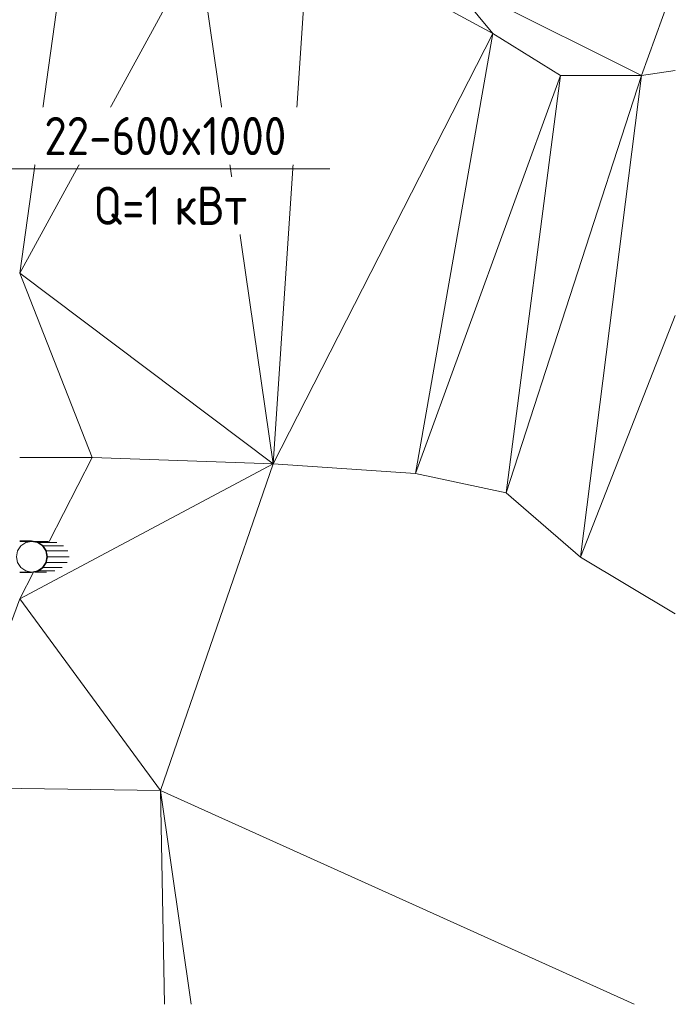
# Model space of a CAD drawing. Header units: millimetres. Extents: x 25873 to 52219, y 4748 to 39565.
# Tile 82 of 133: x 40703 to 42848, y 27312 to 30532. Entities that reach past the tile are written whole.
import ezdxf

# ---------------------------------------------------------------- set-up
doc = ezdxf.new("R2010")
doc.units = ezdxf.units.MM
for name, color, linetype, lineweight in [('L-SITE-____-OTLN', 91, 'Continuous', 20), ('M-EQPM-___-IDEN', 50, 'Continuous', 20), ('Q-SPCQ-____-MCUT', 91, 'Continuous', 9), ('Q-SPCQ-____-OTLN', 91, 'Continuous', 20)]:
    doc.layers.add(name, color=color, linetype=linetype, lineweight=lineweight)
doc.styles.add('GOST Common', font='GOST_Common.ttf', dxfattribs={"width": 0.9, "height": 125})

# ---------------------------------------------------------------- blocks, each defined once
blk = doc.blocks.new('Family - Site-608699-В_Этаж 01_Отопление')
at = {"layer": 'L-SITE-____-OTLN', "color": 9}
for p, q in [((41532.9, 29079.5), (41647.4, 30813.7)), ((42250.5, 30486.6), (41647.4, 30813.7)), ((40703.2, 29702.3), (41287.9, 30771.1)), ((41532.9, 29079.5), (41287.9, 30771.1)), ((40703.2, 29702.3), (40843.9, 30707.2)), ((42250.5, 30486.6), (42102.2, 30666.2)), ((42737, 30349.6), (42102.2, 30666.2)), ((42848, 30653.6), (42737, 30349.6)), ((42250.5, 30486.6), (41532.9, 29079.5)), ((41998.2, 29048.3), (42250.5, 30486.6)), ((42472.7, 30349.4), (42250.5, 30486.6)), ((42848, 30365.6), (42737, 30349.6)), ((42472.7, 30349.4), (41998.2, 29048.3)), ((42737, 30349.6), (42294.3, 28985.1)), ((42294.3, 28985.1), (42472.7, 30349.4)), ((42737, 30349.6), (42472.7, 30349.4)), ((42537.8, 28773.9), (42737, 30349.6)), ((40940.7, 29100), (40703.2, 29702.3)), ((41532.9, 29079.5), (40703.2, 29702.3)), ((42848, 29564.7), (42537.8, 28773.9)), ((40940.7, 29100), (40703.2, 29099.8)), ((40703.2, 28637.6), (41532.9, 29079.5)), ((40799.7, 28825.3), (40940.7, 29100)), ((41532.9, 29079.5), (40940.7, 29100)), ((41164, 28011.1), (41532.9, 29079.5)), ((41998.2, 29048.3), (41532.9, 29079.5)), ((42294.3, 28985.1), (41998.2, 29048.3)), ((42537.8, 28773.9), (42294.3, 28985.1)), ((42848, 28589.5), (42537.8, 28773.9)), ((40703.2, 28637.6), (40748, 28724.8)), ((40476.6, 28021), (40703.2, 28637.6)), ((41164, 28011.1), (40703.2, 28637.6)), ((40476.6, 28021), (41164, 28011.1)), ((41177, 27312.3), (41164, 28011.1)), ((41263.9, 27312.3), (41164, 28011.1)), ((42713.7, 27312.3), (41164, 28011.1))]:
    blk.add_line(p, q, dxfattribs=at)
blk = doc.blocks.new('Прямая форма - V line-613405-В_Этаж 01_Отопление')
at = {"layer": 'Q-SPCQ-____-MCUT', "color": 53}
for p, q in [((-35.4, 35.4), (-46.2, 19.1)), ((-19.1, 46.2), (-35.4, 35.4)), ((0, 50), (-19.1, 46.2)), ((19.1, 46.2), (0, 50)), ((35.4, 35.4), (19.1, 46.2)), ((46.2, 19.1), (35.4, 35.4)), ((-46.2, 19.1), (-50, 0)), ((-50, 0), (-46.2, -19.1)), ((50, 0), (46.2, 19.1)), ((46.2, -19.1), (50, 0)), ((-46.2, -19.1), (-35.4, -35.4)), ((35.4, -35.4), (46.2, -19.1)), ((-35.4, -35.4), (-19.1, -46.2)), ((-19.1, -46.2), (0, -50)), ((0, -50), (19.1, -46.2)), ((19.1, -46.2), (35.4, -35.4))]:
    blk.add_line(p, q, dxfattribs=at)
at = {"layer": 'Q-SPCQ-____-OTLN', "color": 9}
for p, q in [((-52, -0.1), (-52, 39)), ((-50.2, -0.1), (-50.2, 39)), ((50.2, 39), (50.2, -0.1)), ((52, -0.1), (52, 39)), ((-50, -1.1), (-50, 0)), ((50, 0), (50, -1.1)), ((-52, -0.1), (-48, -20)), ((-46.4, -19.3), (-50.2, -0.1)), ((-50, -48.8), (-50, -10.2)), ((-48, -20), (-36.8, -36.9)), ((-35.5, -35.6), (-46.4, -19.3)), ((-46.2, -76.2), (-46.2, -22.8)), ((46.4, -19.3), (35.5, -35.6)), ((36.8, -36.9), (48, -20)), ((46.2, -82), (46.2, -22.8)), ((50.2, -0.1), (46.4, -19.3)), ((48, -20), (52, -0.1)), ((50, -10.2), (50, -55.2)), ((-36.8, -36.9), (-19.9, -48.1)), ((-19.2, -46.5), (-35.5, -35.6)), ((-35.4, -99.8), (-35.4, -37.8)), ((-19.9, -48.1), (0, -52.1)), ((0, -50.3), (-19.2, -46.5)), ((-19.1, -116.2), (-19.1, -48.2)), ((19.2, -46.5), (0, -50.3)), ((0, -52.1), (19.9, -48.1)), ((0, -122.8), (0, -52.1)), ((19.1, -118.7), (19.1, -48.3)), ((35.5, -35.6), (19.2, -46.5)), ((19.9, -48.1), (36.8, -36.9)), ((35.4, -104.3), (35.4, -37.8))]:
    blk.add_line(p, q, dxfattribs=at)
blk = doc.blocks.new('Прямая форма - FU - 047-613406-В_Этаж 01_Отопление')
blk.add_blockref('Прямая форма - V line-613405-В_Этаж 01_Отопление', (0, 0))
blk = doc.blocks.new('V line_ifc_RVT-1-В_Этаж 01_Отопление')
at = {"layer": 'L-SITE-____-OTLN', "color": 9, "lineweight": 20}
blk.add_blockref('Family - Site-608699-В_Этаж 01_Отопление', (0, 0), dxfattribs=at)
at = {"layer": 'Q-SPCQ-____-OTLN', "color": 9, "lineweight": 20, "rotation": 90}
blk.add_blockref('Прямая форма - FU - 047-613406-В_Этаж 01_Отопление', (40742.3, 28775.7), dxfattribs=at)
blk = doc.blocks.new('ADSK_M_Оборудование_Отопительный прибор - ADSK_Марка _ ADSK_Тепловая мощность_20-1635446-В_Этаж 01_Отопление')
at = {"layer": 'M-EQPM-___-IDEN'}
blk.add_line((-10, 0), (10, 0), dxfattribs=at)

msp = doc.modelspace()

# ---------------------------------------------------------------- linework, layer by layer
at = {"layer": 'M-EQPM-___-IDEN'}
msp.add_line((40239.7, 30044), (40717.9, 30044), dxfattribs=at)

# ---------------------------------------------------------------- block references
at = {"lineweight": 9}
msp.add_blockref('V line_ifc_RVT-1-В_Этаж 01_Отопление', (0, 0), dxfattribs=at)
at = {"layer": 'M-EQPM-___-IDEN', "xscale": 49.99999999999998, "yscale": 49.99999999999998, "zscale": 49.99999999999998}
msp.add_blockref('ADSK_M_Оборудование_Отопительный прибор - ADSK_Марка _ ADSK_Тепловая мощность_20-1635446-В_Этаж 01_Отопление', (41217.9, 30044), dxfattribs=at)

# ---------------------------------------------------------------- next in the draw order: texts
at = {"layer": 'M-EQPM-___-IDEN', "lineweight": 9, "char_height": 125, "attachment_point": 1, "style": 'GOST Common', "bg_fill": 3, "box_fill_scale": 1.25, "bg_fill_color": 256, "bg_fill_true_color": 13158600, "bg_fill_transparency": 0}
for s, insert, width in [('22-600x1000', (40783.9, 30213.7), 1042.595), ('Q=1 ', (40944.5, 29985.8), 321.076)]:
    msp.add_mtext(s, dxfattribs=dict(at, insert=insert, width=width))

# ---------------------------------------------------------------- next in the draw order: texts
at = {"layer": 'M-EQPM-___-IDEN', "lineweight": 9, "insert": (41209.4, 29985.8), "char_height": 125, "width": 331.899, "attachment_point": 1, "style": 'GOST Common', "bg_fill": 3, "box_fill_scale": 1.25, "bg_fill_color": 256, "bg_fill_true_color": 13158600, "bg_fill_transparency": 0}
msp.add_mtext('кВт', dxfattribs=at)

doc.saveas('drawing.dxf')
